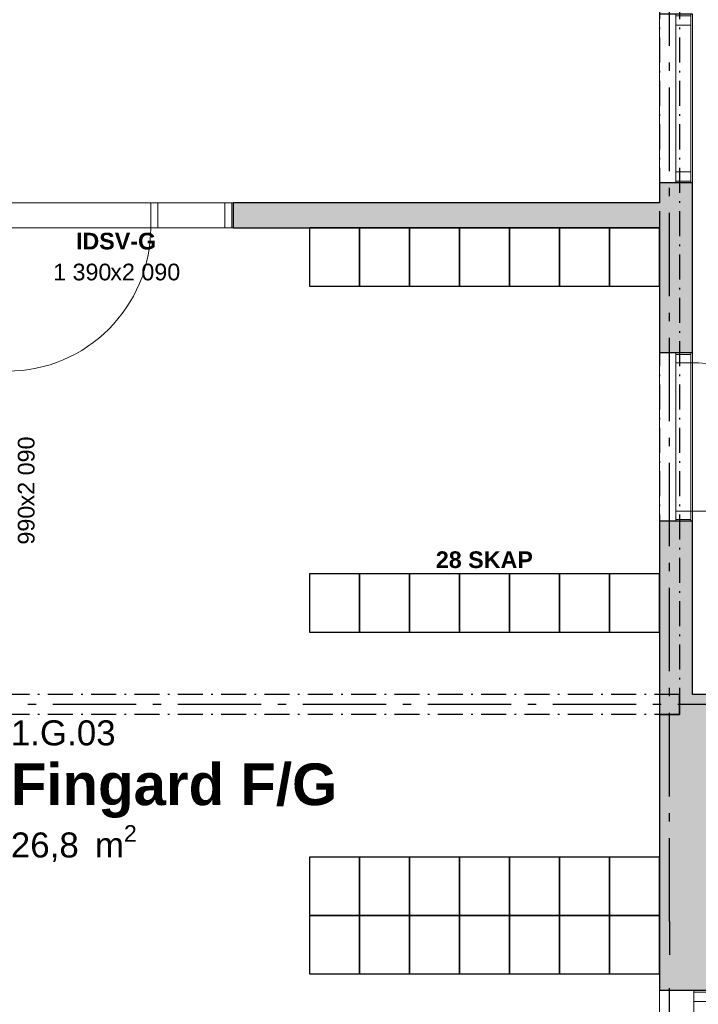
# Model space of a CAD drawing. Header units: millimetres. Extents: x 269 to 62306, y -15633 to 20300.
# Tile 80 of 90: x 49202 to 53274, y -297 to 5607. Entities that reach past the tile are written whole.
import ezdxf
from ezdxf.enums import TextEntityAlignment as Align

# ---------------------------------------------------------------- set-up
doc = ezdxf.new("R2010")
doc.units = ezdxf.units.MM
doc.header["$LTSCALE"] = 0.5
doc.header["$MEASUREMENT"] = 0
for name, pattern in [('Akselinje', [1500, 1000, -200, 100, -200]), ('Over snittplan', [520, 300, -100, 20, -100]), ('PLINE', [0])]:
    doc.linetypes.add(name, pattern=pattern)
for name, color, linetype in [('222- Søyler', 7, 'Continuous'), ('222- Søyler  (Skravur)', 7, 'Continuous'), ('223- Bjelker', 7, 'Continuous'), ('232- Ikke-bærende yttervegger', 7, 'Continuous'), ('232- Ikke-bærende yttervegger (Skravur)', 7, 'Continuous'), ('232- Ikke-bærende yttervegger (Skravur)(Nye konstruksjoner)', 7, 'Continuous'), ('232- Ikke-bærende yttervegger(Nye konstruksjoner)', 7, 'Continuous'), ('242- Ikke-bærende innervegger (Skravur)(Nye konstruksjoner)', 7, 'Continuous'), ('242- Ikke-bærende innervegger(Nye konstruksjoner)', 7, 'Continuous'), ('244- Vinduer_ dører_ foldevegger(Nye konstruksjoner)', 7, 'Continuous'), ('68-- Inventar (løst)(Nye konstruksjoner)', 7, 'Continuous'), ('68-- Inventar (tekst)(Nye konstruksjoner)', 7, 'Continuous'), ('82-- Modullinjer', 7, 'Continuous'), ('82-- Modullinjer(Nye konstruksjoner)', 7, 'Continuous'), ('852- Teknisk_symbolsk informasjon_ bygning(Nye konstruksjoner)', 7, 'Continuous'), ('862- M___Nettoareal(Nye konstruksjoner)', 7, 'Continuous'), ('862- M___Nettoareal(Tekst)(Nye konstruksjoner)', 7, 'Continuous')]:
    doc.layers.add(name, color=color, linetype=linetype)
doc.layers.add('234- Vinduer_ dører_ porter(Nye konstruksjoner)', color=7, linetype='Continuous', lineweight=0)
doc.styles.add('GENERATED_STYLE_1', font='Arial.ttf')
doc.styles.add('GENERATED_STYLE_2', font='Arial Bold.ttf')

# ---------------------------------------------------------------- blocks, each defined once
blk = doc.blocks.new('Fingard F_G_1.G.03_9', base_point=(50110.4, 1007.9))
at = {"layer": '862- M___Nettoareal(Tekst)(Nye konstruksjoner)', "insert": (49148.6, 777.1), "char_height": 150, "attachment_point": 1, "style": 'GENERATED_STYLE_1'}
blk.add_mtext('\\A1;{\\pql;\\pt0,100;\\fArial|b0|i0|c0|p0;\\W1.000000;26,8\\fArial|b0|i0|c0|p0;\\W1.000000;\\A1{\\H.66x;\\S^  ;}\\fArial|b0|i0|c0|p0;\\W1.000000; m\\fArial|b0|i0|c0|p0;\\W1.000000;\\A1{\\H.66x;\\S2^  ;}}', dxfattribs=at)
at = {"layer": '862- M___Nettoareal(Tekst)(Nye konstruksjoner)'}
for tag, height, style, p in [('ROOM_NUMBER', 150, 'GENERATED_STYLE_1', (49148.6, 1405.7)), ('ROOM_NAME', 250, 'GENERATED_STYLE_2', (49148.6, 1147.1))]:
    blk.add_attdef(tag, text='', height=height, dxfattribs=dict(at, style=style)).set_placement(p, align=Align.TOP_LEFT)
blk = doc.blocks.new('Vindu_3')
at = {"layer": '234- Vinduer_ dører_ porter(Nye konstruksjoner)', "linetype": 'PLINE'}
for p, q in [((-505, 10), (505, 10)), ((-505, 0), (-495, 0)), ((-495, 0), (-439, 0)), ((-495, -92), (-495, 0)), ((-439, 0), (-439, -92)), ((-439, 0), (439, 0)), ((439, -92), (439, 0)), ((439, 0), (495, 0)), ((495, 0), (505, 0)), ((495, -92), (495, 0)), ((-495, -92), (-505, -92)), ((-439, -92), (-495, -92)), ((439, -92), (-439, -92)), ((495, -92), (439, -92)), ((505, -92), (495, -92)), ((-505, -190), (505, -190))]:
    blk.add_line(p, q, dxfattribs=at)
at = {"layer": '244- Vinduer_ dører_ foldevegger(Nye konstruksjoner)', "linetype": 'PLINE'}
for p, q in [((-505, 10), (-505, 0)), ((-505, 0), (-505, -92)), ((-505, 0), (-505, -92)), ((505, 10), (505, 0)), ((505, 0), (505, -92)), ((505, 0), (505, -92)), ((-505, -92), (-505, -190)), ((505, -92), (505, -190))]:
    blk.add_line(p, q, dxfattribs=at)
blk = doc.blocks.new('Dør')
at = {"layer": '234- Vinduer_ dører_ porter(Nye konstruksjoner)', "linetype": 'PLINE'}
for p, q in [((445, 0), (445, 890)), ((-505, 10), (505, 10)), ((-495, 0), (-505, 0)), ((-505, 0), (-505, -92)), ((-445, 0), (-495, 0)), ((-495, 0), (-495, -92)), ((-445, 0), (445, 0)), ((-445, -92), (-445, 0)), ((495, 0), (445, 0)), ((445, 0), (445, -92)), ((495, 0), (505, 0)), ((495, -92), (495, 0)), ((505, 0), (505, -92)), ((-495, -92), (-505, -92)), ((-495, -92), (-445, -92)), ((445, -92), (-445, -92)), ((445, -92), (495, -92)), ((495, -92), (505, -92)), ((-505, -190), (505, -190))]:
    blk.add_line(p, q, dxfattribs=at)
blk.add_arc((445, 0), 890, 90, 180, dxfattribs=at)
at = {"layer": '244- Vinduer_ dører_ foldevegger(Nye konstruksjoner)', "linetype": 'PLINE'}
for p, q in [((-505, 10), (-505, 0)), ((-505, 0), (-505, -92)), ((-505, 0), (-505, -92)), ((505, 10), (505, 0)), ((505, 0), (505, -92)), ((505, 0), (505, -92)), ((-505, -92), (-505, -190)), ((505, -92), (505, -190))]:
    blk.add_line(p, q, dxfattribs=at)
blk = doc.blocks.new('Vindu_5')
at = {"layer": '234- Vinduer_ dører_ porter(Nye konstruksjoner)', "linetype": 'PLINE'}
for p, q in [((-955, 50), (955, 50)), ((-955, 0), (-945, 0)), ((-945, 0), (-889, 0)), ((-945, -92), (-945, 0)), ((-889, 0), (-889, -92)), ((-889, 0), (889, 0)), ((889, -92), (889, 0)), ((889, 0), (945, 0)), ((945, 0), (955, 0)), ((945, -92), (945, 0)), ((-945, -92), (-955, -92)), ((-889, -92), (-945, -92)), ((889, -92), (-889, -92)), ((945, -92), (889, -92)), ((955, -92), (945, -92)), ((-955, -300), (955, -300))]:
    blk.add_line(p, q, dxfattribs=at)
at = {"layer": '244- Vinduer_ dører_ foldevegger(Nye konstruksjoner)', "linetype": 'PLINE'}
for p, q in [((-955, 50), (-955, 0)), ((-955, 0), (-955, -92)), ((-955, 0), (-955, -92)), ((955, 50), (955, 0)), ((955, 0), (955, -92)), ((955, 0), (955, -92)), ((-955, -92), (-955, -300)), ((955, -92), (955, -300))]:
    blk.add_line(p, q, dxfattribs=at)
blk = doc.blocks.new('Dør med sidefelt på side 2_4')
at = {"layer": '234- Vinduer_ dører_ porter(Nye konstruksjoner)', "linetype": 'PLINE'}
for p, q in [((652, 0), (652, 860)), ((-695, 0), (-705, 0)), ((-705, 0), (-705, -150)), ((-652, 0), (-695, 0)), ((-695, 0), (-695, -150)), ((-652, -150), (-652, 0)), ((-208, 0), (-251, 0)), ((-251, 0), (-251, -150)), ((-208, 0), (652, 0)), ((-208, -150), (-208, 0)), ((695, 0), (652, 0)), ((652, 0), (652, -150)), ((695, 0), (705, 0)), ((695, -150), (695, 0)), ((705, 0), (705, -150)), ((-695, -150), (-705, -150)), ((-695, -150), (-652, -150)), ((652, -150), (-652, -150)), ((-251, -150), (-208, -150)), ((652, -150), (695, -150)), ((695, -150), (705, -150))]:
    blk.add_line(p, q, dxfattribs=at)
at = {"layer": '234- Vinduer_ dører_ porter(Nye konstruksjoner)', "linetype": 'PLINE', "flags": 128}
blk.add_lwpolyline([(-652, -150), (-251, -150), (-251, 0), (-652, 0)], close=True, dxfattribs=at)
at = {"layer": '234- Vinduer_ dører_ porter(Nye konstruksjoner)', "linetype": 'PLINE'}
blk.add_arc((652, 0), 860, 90, 180, dxfattribs=at)
at = {"layer": '244- Vinduer_ dører_ foldevegger(Nye konstruksjoner)', "linetype": 'PLINE'}
for p, q in [((-705, 0), (-705, -150)), ((-705, 0), (-705, -150)), ((705, 0), (705, -150)), ((705, 0), (705, -150))]:
    blk.add_line(p, q, dxfattribs=at)
blk = doc.blocks.new('Dørstempel_2')
at = {"layer": '852- Teknisk_symbolsk informasjon_ bygning(Nye konstruksjoner)', "char_height": 100, "attachment_point": 1, "style": 'GENERATED_STYLE_1'}
for s, insert in [('\\A1;{\\pql;\\pt0,100;\\fArial|b0|i0|c0|p0;\\W1.000000;1\xa0390\\fArial|b0|i0|c0|p0;\\W1.000000;\\A1{\\H.66x;\\S^  ;}\\fArial|b0|i0|c0|p0;\\W1.000000;\\fArial|b0|i0|c0|p0;\\W1.000000;\\A1{\\H.66x;\\S^  ;}}', (-377.5, -365.7)), ('\\A1;{\\pql;\\pt0,100;\\fArial|b0|i0|c0|p0;\\W1.000000;x2\xa0090\\fArial|b0|i0|c0|p0;\\W1.000000;\\A1{\\H.66x;\\S^  ;}\\fArial|b0|i0|c0|p0;\\W1.000000;\\fArial|b0|i0|c0|p0;\\W1.000000;\\A1{\\H.66x;\\S^  ;}}', (-34.3, -365.7))]:
    blk.add_mtext(s, dxfattribs=dict(at, insert=insert))
at = {"layer": '852- Teknisk_symbolsk informasjon_ bygning(Nye konstruksjoner)', "style": 'GENERATED_STYLE_2'}
blk.add_attdef('AC_WIDO_ID', text='', height=100, dxfattribs=at).set_placement((0, -310.3), align=Align.BOTTOM_CENTER)
blk = doc.blocks.new('Dørstempel_10')
at = {"layer": '852- Teknisk_symbolsk informasjon_ bygning(Nye konstruksjoner)', "char_height": 100, "attachment_point": 1, "style": 'GENERATED_STYLE_1'}
for s, insert in [('\\A1;{\\pql;\\pt0,100;\\fArial|b0|i0|c0|p0;\\W1.000000;990\\fArial|b0|i0|c0|p0;\\W1.000000;\\A1{\\H.66x;\\S^  ;}\\fArial|b0|i0|c0|p0;\\W1.000000;\\fArial|b0|i0|c0|p0;\\W1.000000;\\A1{\\H.66x;\\S^  ;}}', (-320.3, -365.7)), ('\\A1;{\\pql;\\pt0,100;\\fArial|b0|i0|c0|p0;\\W1.000000;x2\xa0090\\fArial|b0|i0|c0|p0;\\W1.000000;\\A1{\\H.66x;\\S^  ;}\\fArial|b0|i0|c0|p0;\\W1.000000;\\fArial|b0|i0|c0|p0;\\W1.000000;\\A1{\\H.66x;\\S^  ;}}', (-91.5, -365.7))]:
    blk.add_mtext(s, dxfattribs=dict(at, insert=insert))
at = {"layer": '852- Teknisk_symbolsk informasjon_ bygning(Nye konstruksjoner)', "style": 'GENERATED_STYLE_2'}
blk.add_attdef('AC_WIDO_ID', text='', height=100, dxfattribs=at).set_placement((0, -308.6), align=Align.BOTTOM_CENTER)
blk = doc.blocks.new('Standard grid marker')
at = {"layer": '82-- Modullinjer', "linetype": 'Akselinje'}
for q in [(0, 0), (18800, 0)]:
    blk.add_line((200, 0), q, dxfattribs=at)
at = {"layer": '82-- Modullinjer', "style": 'GENERATED_STYLE_2'}
blk.add_attdef('AC_MarkerText_1', text='', height=250, rotation=270, dxfattribs=at).set_placement((19482.1, -57.1), align=Align.TOP_CENTER)
blk = doc.blocks.new('Standard grid marker_4')
at = {"layer": '82-- Modullinjer', "linetype": 'Akselinje'}
blk.add_line((200, 0), (53500, 0), dxfattribs=at)
at = {"layer": '82-- Modullinjer', "style": 'GENERATED_STYLE_2'}
blk.add_attdef('AC_MarkerText_1', text='', height=250, rotation=180, dxfattribs=at).set_placement((54000, -239.3), align=Align.TOP_CENTER)
blk = doc.blocks.new('Standard grid marker_7')
at = {"layer": '82-- Modullinjer(Nye konstruksjoner)', "linetype": 'Akselinje'}
blk.add_line((13700, 0), (13900, 0), dxfattribs=at)
at = {"layer": '82-- Modullinjer(Nye konstruksjoner)', "style": 'GENERATED_STYLE_2'}
blk.add_attdef('AC_MarkerText_1', text='', height=250, rotation=270, dxfattribs=at).set_placement((-117.9, -57.1), align=Align.TOP_CENTER)

msp = doc.modelspace()

# ---------------------------------------------------------------- hatches: boundary and pattern name
at = {"layer": '222- Søyler  (Skravur)', "linetype": 'Continuous'}
msp.add_hatch(color=256, dxfattribs=at).paths.add_polyline_path([(53040, 1440), (53160, 1440), (53160, 1560), (53040, 1560)])
at = {"layer": '232- Ikke-bærende yttervegger (Skravur)', "linetype": 'Continuous'}
for points in [[(53240, 4630), (53040, 4630), (53040, 3610), (53240, 3610)], [(53040, 2600), (53040, 1560), (53240, 1560), (53240, 2600)]]:
    msp.add_hatch(color=256, dxfattribs=at).paths.add_polyline_path(points)
at = {"layer": '232- Ikke-bærende yttervegger (Skravur)(Nye konstruksjoner)', "linetype": 'Continuous'}
msp.add_hatch(color=256, dxfattribs=at).paths.add_polyline_path([(53040, 1560), (53040, -215), (53390, -215), (53390, 1560)])
at = {"layer": '242- Ikke-bærende innervegger (Skravur)(Nye konstruksjoner)', "linetype": 'Continuous'}
msp.add_hatch(color=256, dxfattribs=at).paths.add_polyline_path([(53040, 4510), (50485, 4510), (50485, 4360), (53040, 4360)])

# ---------------------------------------------------------------- linework, layer by layer
at = {"layer": '222- Søyler', "linetype": 'PLINE', "flags": 128}
msp.add_lwpolyline([(53040, 1440), (53160, 1440), (53160, 1560), (53040, 1560)], close=True, dxfattribs=at)
at = {"layer": '223- Bjelker', "linetype": 'Over snittplan'}
for p, q in [((53040, 14600), (53040, 1440)), ((53160, 14600), (53160, 1440)), ((53160, 1560), (27840, 1560)), ((53160, 1560), (53160, 1440)), ((53160, 1440), (27840, 1440)), ((53040, 1440), (53160, 1440))]:
    msp.add_line(p, q, dxfattribs=at)
at = {"layer": '232- Ikke-bærende yttervegger', "linetype": 'PLINE'}
for p, q in [((53138, 4630), (53040, 4630)), ((53230, 4630), (53138, 4630)), ((53240, 4630), (53230, 4630)), ((53138, 3610), (53040, 3610)), ((53230, 3610), (53138, 3610)), ((53240, 3610), (53230, 3610)), ((53138, 2600), (53040, 2600)), ((53230, 2600), (53138, 2600)), ((53240, 2600), (53230, 2600))]:
    msp.add_line(p, q, dxfattribs=at)
at = {"layer": '232- Ikke-bærende yttervegger', "linetype": 'PLINE', "flags": 128}
for points in [[(53040, 4630), (53040, 4510)], [(53240, 3610), (53240, 4630)], [(53040, 4360), (53040, 3610)], [(53040, 2600), (53040, 1560)], [(53240, 1560), (53240, 2600)]]:
    msp.add_lwpolyline(points, dxfattribs=at)
at = {"layer": '232- Ikke-bærende yttervegger(Nye konstruksjoner)', "linetype": 'PLINE'}
for p, q in [((53248, -215), (53040, -215)), ((53340, -215), (53248, -215))]:
    msp.add_line(p, q, dxfattribs=at)
at = {"layer": '232- Ikke-bærende yttervegger(Nye konstruksjoner)', "linetype": 'PLINE', "flags": 128}
for points in [[(53040, 1560), (53040, -215)], [(53390, 1560), (53240, 1560)]]:
    msp.add_lwpolyline(points, dxfattribs=at)
at = {"layer": '242- Ikke-bærende innervegger(Nye konstruksjoner)', "linetype": 'PLINE'}
msp.add_line((50485, 4360), (50485, 4510), dxfattribs=at)
at = {"layer": '242- Ikke-bærende innervegger(Nye konstruksjoner)', "linetype": 'PLINE', "flags": 128}
for points in [[(53040, 4510), (50485, 4510)], [(50485, 4360), (53040, 4360)]]:
    msp.add_lwpolyline(points, dxfattribs=at)
at = {"layer": '68-- Inventar (løst)(Nye konstruksjoner)', "linetype": 'PLINE', "flags": 128}
for points in [[(51240, 4360), (50940, 4360), (50940, 4010), (51240, 4010)], [(51540, 4360), (51240, 4360), (51240, 4010), (51540, 4010)], [(51840, 4360), (51540, 4360), (51540, 4010), (51840, 4010)], [(52140, 4360), (51840, 4360), (51840, 4010), (52140, 4010)], [(52440, 4360), (52140, 4360), (52140, 4010), (52440, 4010)], [(52740, 4360), (52440, 4360), (52440, 4010), (52740, 4010)], [(53040, 4360), (52740, 4360), (52740, 4010), (53040, 4010)], [(51240, 2285), (50940, 2285), (50940, 1935), (51240, 1935)], [(51540, 2285), (51240, 2285), (51240, 1935), (51540, 1935)], [(51840, 2285), (51540, 2285), (51540, 1935), (51840, 1935)], [(52140, 2285), (51840, 2285), (51840, 1935), (52140, 1935)], [(52440, 2285), (52140, 2285), (52140, 1935), (52440, 1935)], [(52740, 2285), (52440, 2285), (52440, 1935), (52740, 1935)], [(53040, 2285), (52740, 2285), (52740, 1935), (53040, 1935)], [(51240, 585), (50940, 585), (50940, 235), (51240, 235)], [(51540, 585), (51240, 585), (51240, 235), (51540, 235)], [(51840, 585), (51540, 585), (51540, 235), (51840, 235)], [(52140, 585), (51840, 585), (51840, 235), (52140, 235)], [(52440, 585), (52140, 585), (52140, 235), (52440, 235)], [(52740, 585), (52440, 585), (52440, 235), (52740, 235)], [(53040, 585), (52740, 585), (52740, 235), (53040, 235)], [(51240, 235), (50940, 235), (50940, -115), (51240, -115)], [(51540, 235), (51240, 235), (51240, -115), (51540, -115)], [(51840, 235), (51540, 235), (51540, -115), (51840, -115)], [(52140, 235), (51840, 235), (51840, -115), (52140, -115)], [(52440, 235), (52140, 235), (52140, -115), (52440, -115)], [(52740, 235), (52440, 235), (52440, -115), (52740, -115)], [(53040, 235), (52740, 235), (52740, -115), (53040, -115)]]:
    msp.add_lwpolyline(points, close=True, dxfattribs=at)

# ---------------------------------------------------------------- block references
at = {"layer": '244- Vinduer_ dører_ foldevegger(Nye konstruksjoner)', "linetype": 'PLINE', "xscale": -1, "zscale": 1000, "rotation": 270}
for name, p in [('Vindu_3', (53230, 5135)), ('Vindu_5', (53340, -1170))]:
    msp.add_blockref(name, p, dxfattribs=at)
at = {"layer": '244- Vinduer_ dører_ foldevegger(Nye konstruksjoner)', "linetype": 'PLINE', "zscale": 1000}
for name, p, rotation in [('Dør med sidefelt på side 2_4', (49780, 4360), 180), ('Dør', (53230, 3105), 270)]:
    msp.add_blockref(name, p, dxfattribs=dict(at, rotation=rotation))
at = {"layer": '82-- Modullinjer', "linetype": 'PLINE', "zscale": 1000}
for name, p, rotation in [('Standard grid marker', (53100, 0), 90), ('Standard grid marker_4', (54600, 1500), 180)]:
    msp.add_blockref(name, p, dxfattribs=dict(at, rotation=rotation))
at = {"layer": '82-- Modullinjer(Nye konstruksjoner)', "linetype": 'PLINE', "zscale": 1000, "rotation": 90}
msp.add_blockref('Standard grid marker_7', (53100, -14100), dxfattribs=at)
at = {"layer": '852- Teknisk_symbolsk informasjon_ bygning(Nye konstruksjoner)'}
ref = msp.add_blockref('Dørstempel_2', (49780, 4510), dxfattribs=at)
ref.add_attrib('AC_WIDO_ID', 'IDSV-G', dxfattribs={"color": 7, "height": 100, "style": 'GENERATED_STYLE_2'}).set_placement((49780, 4199.7), align=Align.BOTTOM_CENTER)
ref = msp.add_blockref('Dørstempel_10', (48825, 2780), dxfattribs=dict(at, rotation=90))
ref.add_attrib('AC_WIDO_ID', 'IDS', dxfattribs={"color": 7, "height": 100, "rotation": 90, "style": 'GENERATED_STYLE_2'}).set_placement((49167.9, 2812.5), align=Align.BOTTOM_CENTER)
at = {"layer": '862- M___Nettoareal(Nye konstruksjoner)', "linetype": 'Continuous'}
ref = msp.add_blockref('Fingard F_G_1.G.03_9', (50110.4, 1007.9), dxfattribs=at)
ref.add_attrib('ROOM_NAME', 'Fingard F/G', dxfattribs={"layer": '862- M___Nettoareal(Tekst)(Nye konstruksjoner)', "color": 7, "height": 250, "style": 'GENERATED_STYLE_2'}).set_placement((49148.6, 1147.1), align=Align.TOP_LEFT)
ref.add_attrib('ROOM_NUMBER', '1.G.03', dxfattribs={"layer": '862- M___Nettoareal(Tekst)(Nye konstruksjoner)', "color": 7, "height": 150, "style": 'GENERATED_STYLE_1'}).set_placement((49148.6, 1405.7), align=Align.TOP_LEFT)

# ---------------------------------------------------------------- texts
at = {"layer": '68-- Inventar (tekst)(Nye konstruksjoner)', "linetype": 'Continuous', "insert": (51990, 2368.4), "char_height": 100, "attachment_point": 5, "style": 'GENERATED_STYLE_2'}
msp.add_mtext('\\A1;{\\pqc;\\fArial|b1|i0|c0|p0;\\W1.000000;28 SKAP}', dxfattribs=at)

doc.saveas('drawing.dxf')
